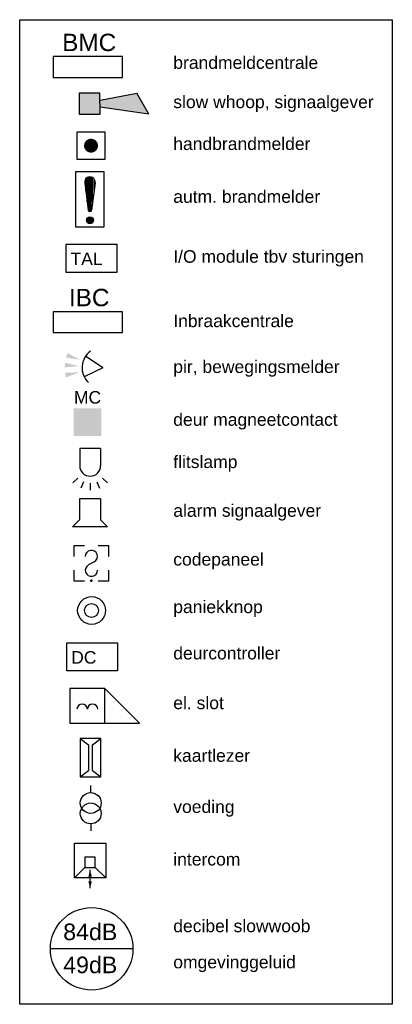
# Model space of a CAD drawing. Extents: x -138812 to 250702, y -18987 to 104055.
# Tile 48 of 193: x 43756 to 46432, y 35726 to 42810. Entities that reach past the tile are written whole.
import ezdxf
from ezdxf.enums import TextEntityAlignment as Align

# ---------------------------------------------------------------- set-up
doc = ezdxf.new("R2010")
doc.units = 0
doc.header["$LTSCALE"] = 50
doc.layers.get('0').update_dxf_attribs({"linetype": 'CONTINUOUS'})
for name, color, linetype in [('brandmelddecibels', 3, 'CONTINUOUS'), ('EL6511--', 3, 'CONTINUOUS'), ('EL6521--', 3, 'CONTINUOUS'), ('EL6522--', 3, 'CONTINUOUS'), ('EL6523--', 3, 'CONTINUOUS'), ('EL6541--', 3, 'CONTINUOUS')]:
    doc.layers.add(name, color=color, linetype=linetype)
doc.styles.add('BURO-018', font='ARIAL.TTF', dxfattribs={"height": 90})
doc.styles.add('BURO-025', font='ARIAL.TTF', dxfattribs={"height": 125})

# ---------------------------------------------------------------- blocks, each defined once
blk = doc.blocks.new('E00124')
at = {"color": 0, "linetype": 'Continuous'}
for p, q in [((-2, 5), (2, 5)), ((-2, 1), (-2, 5)), ((2, 5), (2, 1)), ((2, 1), (-2, 1))]:
    blk.add_line(p, q, dxfattribs=at)
at = {"color": 0, "linetype": 'Continuous', "const_width": 1}
blk.add_lwpolyline([(-0.5, 3, 1), (0.5, 3, 1)], format="xyb", close=True, dxfattribs=at)
at = {"color": 0, "linetype": 'Continuous', "style": 'BURO-018'}
blk.add_attdef('E_TEXT1', text='', height=1.8, dxfattribs=at).set_placement((0, 7.5), align=Align.MIDDLE)
at = {"color": 0, "linetype": 'Continuous', "style": 'BURO-018', "flags": 1}
blk.add_attdef('E_MATCODE', (0, 0), '', height=1.8, dxfattribs=at)
blk = doc.blocks.new('E00445')
at = {"color": 0, "linetype": 'Continuous'}
for p, q in [((5, 4), (-5, 4)), ((-5, 4), (-5, 1)), ((5, 1), (5, 4)), ((-5, 1), (5, 1))]:
    blk.add_line(p, q, dxfattribs=at)
at = {"color": 0, "linetype": 'Continuous', "style": 'BURO-018'}
for tag, p in [('E_GKAST', (0, 9)), ('E_GROEP', (0, 6)), ('E_SGROEP', (6, 6)), ('E_KAST', (8.5, 2.5))]:
    blk.add_attdef(tag, text='', height=1.8, dxfattribs=at).set_placement(p, align=Align.MIDDLE)
at = {"color": 0, "linetype": 'Continuous', "style": 'BURO-018', "flags": 1}
for tag, p in [('E_VERMCODE', (14.5, 6)), ('E_MATCODE', (0, 0))]:
    blk.add_attdef(tag, text='', height=1.8, dxfattribs=at).set_placement(p, align=Align.MIDDLE)
blk = doc.blocks.new('E00040')
at = {"color": 0, "linetype": 'Continuous'}
for p, q in [((-1.77, 5.27), (-2.47, 5.97)), ((-0.96, 5.81), (-1.34, 6.73)), ((0, 6), (0, 7)), ((0.96, 5.81), (1.34, 6.73)), ((1.77, 5.27), (2.47, 5.97)), ((-1.5, 1), (-1.5, 3.5)), ((1.5, 1), (1.5, 3.5)), ((-1.5, 1), (1.5, 1))]:
    blk.add_line(p, q, dxfattribs=at)
blk.add_arc((0, 3.5), 1.5, 0, 180, dxfattribs=at)
at = {"color": 0, "linetype": 'Continuous', "style": 'BURO-018'}
blk.add_attdef('E_TEXT1', text='', height=1.8, dxfattribs=at).set_placement((0, 9.5), align=Align.MIDDLE)
at = {"color": 0, "linetype": 'Continuous', "style": 'BURO-018', "flags": 1}
blk.add_attdef('E_MATCODE', text='', height=1.8, dxfattribs=at).set_placement((0, 0), align=Align.MIDDLE)
blk = doc.blocks.new('E00156')
at = {"color": 0, "linetype": 'Continuous'}
blk.add_solid([(-2, 1), (2, 1), (-2, 5), (2, 5)], dxfattribs=at)
at = {"color": 0, "linetype": 'Continuous', "style": 'BURO-018'}
blk.add_attdef('E_TEXT1', text='', height=1.8, dxfattribs=at).set_placement((0, 7.5), align=Align.MIDDLE)
at = {"color": 0, "linetype": 'Continuous', "style": 'BURO-018', "flags": 1}
blk.add_attdef('E_MATCODE', (0, 0), '', height=1.8, dxfattribs=at)
blk = doc.blocks.new('E00036')
at = {"color": 0, "linetype": 'Continuous'}
for p, q in [((-2.5, 6), (-2.5, 4.5)), ((-1, 6), (-2.5, 6)), ((2.5, 6), (1, 6)), ((2.5, 4.5), (2.5, 6)), ((0.42, 3.73), (-0.42, 3.27)), ((-2.5, 2.5), (-2.5, 1)), ((2.5, 1), (2.5, 2.5)), ((-2.5, 1), (-1, 1)), ((1, 1), (2.5, 1))]:
    blk.add_line(p, q, dxfattribs=at)
blk.add_circle((0, 1), 0.125, dxfattribs=at)
for centre, start, end in [((0, 4.5), 298.955, 180), ((0, 2.5), 118.955, 0)]:
    blk.add_arc(centre, 0.875, start, end, dxfattribs=at)
at = {"color": 0, "linetype": 'Continuous', "style": 'BURO-018'}
blk.add_attdef('E_TEXT1', text='', height=1.8, dxfattribs=at).set_placement((0, 8.5), align=Align.MIDDLE)
at = {"color": 0, "linetype": 'Continuous', "style": 'BURO-018', "flags": 1}
blk.add_attdef('E_MATCODE', text='', height=1.8, dxfattribs=at).set_placement((0, 0), align=Align.MIDDLE)
blk = doc.blocks.new('E00058')
at = {"color": 0, "linetype": 'Continuous'}
for q in [(-1.5, 3.6), (1.5, 3.6)]:
    blk.add_line((0, 1), q, dxfattribs=at)
blk.add_arc((0, 1), 3, 40.5288, 139.4712, dxfattribs=at)
for points in [[(-1.76, 6.21), (-1.08, 6.39), (-0.91, 4.38)], [(-0.35, 6.49), (0.35, 6.49), (0, 4.5)], [(1.08, 6.39), (1.76, 6.21), (0.91, 4.38)]]:
    blk.add_solid(points, dxfattribs=at)
at = {"color": 0, "linetype": 'Continuous', "style": 'BURO-018'}
blk.add_attdef('E_TEXT1', text='', height=1.8, dxfattribs=at).set_placement((0, 9), align=Align.MIDDLE)
at = {"color": 0, "linetype": 'Continuous', "style": 'BURO-018', "flags": 1}
blk.add_attdef('E_MATCODE', text='', height=1.8, dxfattribs=at).set_placement((0, 0), align=Align.MIDDLE)
blk = doc.blocks.new('111604')
at = {"color": 0, "linetype": 'Continuous'}
for p, q in [((-5, 6), (-5, 1)), ((0, 6), (-5, 6)), ((0, 1), (0, 6)), ((0, 6), (5, 1)), ((-5, 1), (5, 1))]:
    blk.add_line(p, q, dxfattribs=at)
for centre in [(-3.25, 3), (-1.75, 3)]:
    blk.add_arc(centre, 0.75, 0, 180, dxfattribs=at)
at = {"color": 0, "linetype": 'Continuous', "style": 'BURO-018'}
blk.add_attdef('E_TEXT1', text='', height=1.8, dxfattribs=at).set_placement((0, 8.5), align=Align.MIDDLE)
at = {"color": 0, "linetype": 'Continuous', "style": 'BURO-018', "flags": 1}
blk.add_attdef('E_MATCODE', text='', height=1.8, dxfattribs=at).set_placement((0, 0), align=Align.MIDDLE)
blk = doc.blocks.new('E00517')
at = {"color": 0, "linetype": 'ByBlock'}
for p, q in [((-1.5, 6.5), (-0.3, 5.6)), ((1.5, 6.5), (-1.5, 6.5)), ((-1.5, 6.5), (-1.5, 1)), ((0.3, 5.6), (1.5, 6.5)), ((1.5, 1), (1.5, 6.5)), ((-0.3, 5.6), (-0.3, 1.9)), ((0.3, 1.9), (0.3, 5.6)), ((-1.5, 1), (-0.3, 1.9)), ((0.3, 1.9), (1.5, 1)), ((-1.5, 1), (1.5, 1))]:
    blk.add_line(p, q, dxfattribs=at)
at = {"color": 0, "linetype": 'ByBlock', "style": 'BURO-018'}
blk.add_attdef('E_TEXT1', text='', height=1.8, dxfattribs=at).set_placement((0, 9), align=Align.MIDDLE)
at = {"color": 0, "linetype": 'Continuous', "style": 'BURO-018', "flags": 1}
blk.add_attdef('E_MATCODE', (0, 0), '', height=1.8, dxfattribs=at)
blk = doc.blocks.new('111605')
at = {"color": 0, "linetype": 'Continuous'}
for p, q in [((0, -2.25), (0, 2.25)), ((0, 2.25), (5, 2.25)), ((3.5, 0.75), (5, 2.25)), ((5, 2.25), (5, -2.25)), ((2, 0.75), (2, -0.75)), ((3.5, 0.75), (2, 0.75)), ((3.5, -0.75), (3.5, 0.75)), ((6.5, 0), (3.83, 0)), ((2, -0.75), (3.5, -0.75)), ((5, -2.25), (3.5, -0.75)), ((5, -2.25), (0, -2.25))]:
    blk.add_line(p, q, dxfattribs=at)
for points in [[(3.83, 0, 0, 0.5, 0), (4.83, 0, 0.5, 0.5, 0)], [(6.5, 0, 0, 0.5, 0), (5.5, 0, 0.5, 0.5, 0)]]:
    blk.add_lwpolyline(points, format="xyseb", dxfattribs=at)
at = {"color": 0, "linetype": 'Continuous', "style": 'BURO-018'}
blk.add_attdef('E_TEXT1', text='', height=1.8, dxfattribs=at).set_placement((2.5, 4.75), align=Align.MIDDLE)
at = {"color": 0, "linetype": 'Continuous', "style": 'BURO-018', "flags": 1}
blk.add_attdef('E_MATCODE', text='', height=1.8, dxfattribs=at).set_placement((0, 0), align=Align.MIDDLE)
blk = doc.blocks.new('E00028')
at = {"color": 0, "linetype": 'Continuous'}
for p, q in [((1.5, 11), (-1.5, 9.27)), ((1.5, 11), (0.5, 4)), ((-0.5, 4), (-1.5, 9.27)), ((-1.5, 4), (-1.5, 1)), ((1.5, 4), (-1.5, 4)), ((1.5, 1), (1.5, 4)), ((-1.5, 1), (1.5, 1))]:
    blk.add_line(p, q, dxfattribs=at)
for points in [[(-1.5, 9.27), (1.5, 11), (-0.5, 4), (0.5, 4)], [(-1.5, 4), (1.5, 4), (-1.5, 1), (1.5, 1)]]:
    blk.add_solid(points, dxfattribs=at)
at = {"color": 0, "linetype": 'Continuous', "style": 'BURO-018'}
blk.add_attdef('E_TEXT1', text='', height=1.8, dxfattribs=at).set_placement((0, 13.5), align=Align.MIDDLE)
at = {"color": 0, "linetype": 'Continuous', "style": 'BURO-018', "flags": 1}
blk.add_attdef('E_MATCODE', (0, 0), '', height=1.8, dxfattribs=at)
blk = doc.blocks.new('060901A')
at = {"color": 0, "linetype": 'Continuous'}
for p, q in [((0, 6.5), (0, 7.5)), ((0, 2), (0, 1))]:
    blk.add_line(p, q, dxfattribs=at)
for centre in [(0, 5), (0, 3.5)]:
    blk.add_circle(centre, 1.5, dxfattribs=at)
at = {"color": 0, "linetype": 'Continuous', "style": 'BURO-018'}
for tag, p in [('E_GKAST', (0, 13)), ('E_GROEP', (0, 10)), ('E_SGROEP', (4.5, 10))]:
    blk.add_attdef(tag, text='', height=1.8, dxfattribs=at).set_placement(p, align=Align.MIDDLE)
at = {"color": 0, "linetype": 'Continuous', "style": 'BURO-018', "flags": 1}
for tag, p in [('E_VERMCODE', (13, 10)), ('E_MATCODE', (0, 0))]:
    blk.add_attdef(tag, text='', height=1.8, dxfattribs=at).set_placement(p, align=Align.MIDDLE)
blk = doc.blocks.new('*X39')
at = {"color": 0}
for p, q in [((159.4, 200.26), (159.4, 201.95)), ((159.6, 198.67), (159.6, 202.13)), ((159.8, 197.35), (159.8, 202.22)), ((160, 197.25), (160, 202.25)), ((160.2, 197.35), (160.2, 202.22)), ((160.4, 198.67), (160.4, 202.13)), ((160.6, 200.26), (160.6, 201.95)), ((159.6, 195.7), (159.6, 196.3)), ((159.8, 195.54), (159.8, 196.46)), ((160, 195.5), (160, 196.5)), ((160.2, 195.54), (160.2, 196.46)), ((160.4, 195.7), (160.4, 196.3))]:
    blk.add_line(p, q, dxfattribs=at)
blk = doc.blocks.new('1116A7')
at = {"color": 0, "linetype": 'Continuous'}
for p, q in [((-2, -4), (-2, 4)), ((-2, 4), (2, 4)), ((2, 4), (2, -4)), ((-0.74, 2.41), (-0.25, -1.53)), ((0.74, 2.41), (0.25, -1.53)), ((2, -4), (-2, -4))]:
    blk.add_line(p, q, dxfattribs=at)
blk.add_circle((0, -3), 0.5, dxfattribs=at)
for centre, radius, start, end in [((0, 2.5), 0.75, 352.8192, 187.1808), ((0, -1.5), 0.25, 187.1808, 352.8192)]:
    blk.add_arc(centre, radius, start, end, dxfattribs=at)
blk.add_blockref('*X39', (-160, -199), dxfattribs=at)
at = {"color": 0, "linetype": 'Continuous', "style": 'BURO-018'}
blk.add_attdef('E_TEXT1', text='', height=1.8, dxfattribs=at).set_placement((0, 6.5), align=Align.MIDDLE)
at = {"color": 0, "linetype": 'Continuous', "style": 'BURO-018', "flags": 1}
blk.add_attdef('E_MATCODE', (0, 0), '', height=1.8, dxfattribs=at)
blk = doc.blocks.new('E00039')
at = {"color": 0, "linetype": 'Continuous'}
for p, q in [((-1.5, 4), (-2.5, 5)), ((-2.5, 5), (2.5, 5)), ((2.5, 5), (1.5, 4)), ((-1.5, 1), (-1.5, 4)), ((1.5, 1), (1.5, 4)), ((-1.5, 1), (1.5, 1))]:
    blk.add_line(p, q, dxfattribs=at)
at = {"color": 0, "linetype": 'Continuous', "style": 'BURO-018'}
blk.add_attdef('E_TEXT1', text='', height=1.8, dxfattribs=at).set_placement((0, 7.5), align=Align.MIDDLE)
at = {"color": 0, "linetype": 'Continuous', "style": 'BURO-018', "flags": 1}
blk.add_attdef('E_MATCODE', text='', height=1.8, dxfattribs=at).set_placement((0, 0), align=Align.MIDDLE)
blk = doc.blocks.new('111410')
at = {"color": 0, "linetype": 'Continuous'}
for radius in [2, 1]:
    blk.add_circle((0, 3), radius, dxfattribs=at)
at = {"color": 0, "linetype": 'Continuous', "style": 'BURO-018'}
for tag, p in [('E_SLET1', (0, 7)), ('E_GROEP', (0, 0)), ('E_GKAST', (0, 0))]:
    blk.add_attdef(tag, text='', height=1.8, dxfattribs=at).set_placement(p, align=Align.MIDDLE)
at = {"color": 0, "linetype": 'Continuous', "style": 'BURO-018', "flags": 1}
for tag in ['E_MATCODE', 'E_SGROEP']:
    blk.add_attdef(tag, text='', height=1.8, dxfattribs=at).set_placement((0, 0), align=Align.MIDDLE)

msp = doc.modelspace()

# ---------------------------------------------------------------- linework, layer by layer
at = {"layer": 'brandmelddecibels'}
msp.add_line((44569.68185, 36124.91203), (43976.27678, 36124.91203), dxfattribs=at)
msp.add_circle((44272.97931, 36124.91203), 296.70254, dxfattribs=at)
at = {"layer": 'EL6521--'}
msp.add_lwpolyline([(43756.03455, 42809.69285), (46432.47208, 42809.69285), (46432.47208, 35726.01144), (43756.03455, 35726.01144)], close=True, dxfattribs=at)
at = {"layer": 'EL6522--'}
for points in [[(44088.98532, 41194.26027), (44452.97318, 41194.26027), (44452.97318, 40991.66842), (44088.98532, 40991.66842)], [(44094.10157, 38327.03601), (44458.08943, 38327.03601), (44458.08943, 38124.44416), (44094.10157, 38124.44416)]]:
    msp.add_lwpolyline(points, close=True, dxfattribs=at)

# ---------------------------------------------------------------- block references
at = {"layer": 'EL6511--'}
ref = msp.add_blockref('E00445', (44245.28077, 42344.43872), dxfattribs=dict(at, xscale=50, yscale=50, zscale=50))
ref.add_attrib('E_KAST', 'BMC', dxfattribs={"layer": '0', "color": 2, "linetype": 'Continuous', "height": 125, "style": 'BURO-025'}).set_placement((44255.08982, 42646.29928), align=Align.MIDDLE)
for name, p, xscale, yscale, zscale, rotation in [('E00028', (44132.78365, 42205.70878), 50.00000000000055, 50.00000000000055, 50.00000000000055, 270.0272071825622), ('E00124', (44268.74522, 41753.26412), 49.99999999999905, 49.99999999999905, 49.99999999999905, 0.1824445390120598), ('E00040', (44262.13949, 39775.67738), 50, 50, 50, 180)]:
    msp.add_blockref(name, p, dxfattribs=dict(at, xscale=xscale, yscale=yscale, zscale=zscale, rotation=rotation))
at = {"layer": 'EL6511--', "xscale": 50, "yscale": 50, "zscale": 50}
msp.add_blockref('1116A7', (44260.01875, 41516.61818), dxfattribs=at)
at = {"layer": 'EL6511--'}
ref = msp.add_blockref('E00445', (44245.28077, 40508.93457), dxfattribs=dict(at, xscale=50, yscale=50, zscale=50))
ref.add_attrib('E_KAST', 'IBC', dxfattribs={"layer": '0', "color": 2, "linetype": 'Continuous', "height": 125, "style": 'BURO-025'}).set_placement((44255.08982, 40810.79513), align=Align.MIDDLE)
at = {"layer": 'EL6521--'}
for name, p, xscale, yscale, zscale, rotation in [('E00058', (44404.00128, 40302.11719), 49.99999999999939, 49.99999999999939, 49.99999999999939, 86.01307731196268), ('E00039', (44260.56483, 39412.27839), 50, 50, 50, 180)]:
    msp.add_blockref(name, p, dxfattribs=dict(at, xscale=xscale, yscale=yscale, zscale=zscale, rotation=rotation))
at = {"layer": 'EL6521--', "xscale": 50, "yscale": 50, "zscale": 50}
msp.add_blockref('E00036', (44270.72332, 38723.32273), dxfattribs=at)
at = {"layer": 'EL6522--'}
ref = msp.add_blockref('E00156', (44243.33816, 39763.4935), dxfattribs=dict(at, xscale=50, yscale=50, zscale=50))
ref.add_attrib('E_MATCODE', 'MC', dxfattribs={"layer": '0', "color": 1, "linetype": 'Continuous', "height": 90, "style": 'BURO-018'}).set_placement((44243.33816, 40047.68781), align=Align.CENTER)
at = {"layer": 'EL6522--', "xscale": 50, "yscale": 50, "zscale": 50, "rotation": 90}
msp.add_blockref('111410', (44422.29989, 38559.19946), dxfattribs=at)
at = {"layer": 'EL6522--', "xscale": 50, "yscale": 50, "zscale": 50}
for name, p in [('111604', (44367.0399, 37698.72132)), ('E00517', (44264.28432, 37313.62104))]:
    msp.add_blockref(name, p, dxfattribs=at)
at = {"layer": 'EL6523--', "xscale": 50, "yscale": 50, "zscale": 50, "rotation": 270}
msp.add_blockref('111605', (44261.53367, 36885.70438), dxfattribs=at)
at = {"layer": 'EL6541--', "xscale": 50, "yscale": 50, "zscale": 50}
msp.add_blockref('060901A', (44266.29881, 36924.42138), dxfattribs=at)

# ---------------------------------------------------------------- texts
at = {"layer": 'brandmelddecibels', "color": 2, "style": 'BURO-018'}
for s, p in [('84dB', (44262.57299, 36187.61208)), ('49dB', (44262.57299, 35949.982))]:
    msp.add_text(s, height=119.07, dxfattribs=at).set_placement(p, align=Align.CENTER)
at = {"layer": 'EL6522--', "color": 1, "style": 'BURO-018'}
for s, p in [('brandmeldcentrale', (44859.12481, 42456.08145)), ('slow whoop, signaalgever', (44859.12481, 42173.41592)), ('handbrandmelder', (44859.12481, 41872.21541)), ('autm. brandmelder', (44859.12481, 41492.23877)), ('I/O module tbv sturingen', (44859.12481, 41061.28944)), ('TAL', (44120.71417, 41044.17387)), ('Inbraakcentrale', (44859.12481, 40597.90374)), ('pir, bewegingsmelder', (44859.12481, 40268.23337)), ('deur magneetcontact', (44859.12481, 39888.16038)), ('flitslamp', (44859.12481, 39584.10159)), ('alarm signaalgever', (44859.12481, 39233.26519)), ('codepaneel', (44859.12481, 38882.42813)), ('paniekknop', (44859.12481, 38540.5526)), ('DC', (44125.83042, 38176.94961)), ('deurcontroller', (44859.12481, 38207.44193)), ('el. slot ', (44859.12481, 37849.36216)), ('kaartlezer', (44859.12481, 37470.89172)), ('voeding', (44859.12481, 37102.79069)), ('intercom', (44859.12481, 36724.32026)), ('decibel slowwoob', (44859.12481, 36244.9505)), ('omgevinggeluid', (44859.12481, 35984.86684))]:
    msp.add_text(s, height=90, dxfattribs=at).set_placement(p)

doc.saveas('drawing.dxf')
